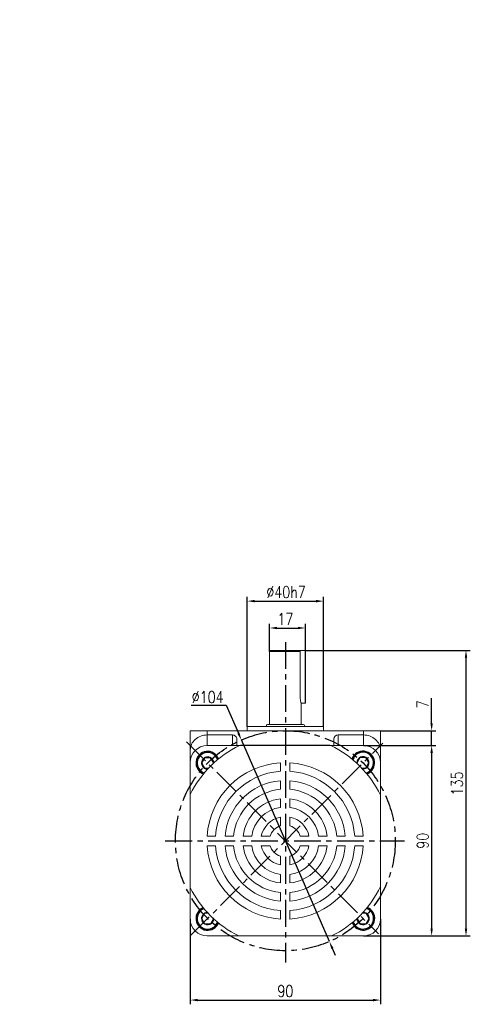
# Model space of a CAD drawing. Header units: inches. Extents: x 837 to 6223, y -2862 to 3098.
# Tile 92 of 139: x 3820 to 4036, y 543 to 1008. Entities that reach past the tile are written whole.
import ezdxf

# ---------------------------------------------------------------- set-up
doc = ezdxf.new("R2010")
doc.units = ezdxf.units.IN
doc.header["$LTSCALE"] = 10
doc.header["$MEASUREMENT"] = 0
doc.linetypes.add('CENTER', pattern=[10.16, 6.35, -1.27, 1.27, -1.27])
for name, color, linetype in [('1轮廓实线层', 7, 'Continuous'), ('3中心线层', 1, 'CENTER'), ('6文字层', 3, 'Continuous'), ('7标注层', 4, 'Continuous')]:
    doc.layers.add(name, color=color, linetype=linetype)
doc.styles.add('PC_TEXTSTYLE', font='isocp.shx', dxfattribs={"width": 0.8, "bigfont": 'HZFS.SHX'})
doc.styles.add('TH_GBDIM', font='romans.shx', dxfattribs={"width": 0.8, "bigfont": 'gbcbig.shx'})
doc.dimstyles.new('TH_GBDIM', dxfattribs={"dimtxt": 3.5, "dimasz": 2.5, "dimexe": 2, "dimexo": 0, "dimgap": 1, "dimtad": 1, "dimdec": 4, "dimdsep": 46, "dimtxsty": 'TH_GBDIM', "dimcen": 0.09, "dimclrd": 4, "dimclre": 4, "dimclrt": 3, "dimadec": 0, "dimazin": 0, "dimtfac": 1, "dimtdec": 4, "dimtmove": 0, "dimatfit": 3, "dimfxl": 1, "dimtzin": 0, "dimarcsym": 0})

# ---------------------------------------------------------------- blocks, each defined once
blk = doc.blocks.new('*D756')
at = {"layer": '7标注层', "color": 4, "lineweight": -2, "transparency": 16777216}
for p, q in [((3900.55, 583.01), (3900.55, 542.7)), ((3990.55, 583.01), (3990.55, 542.7)), ((3904.05, 544.7), (3987.05, 544.7))]:
    blk.add_line(p, q, dxfattribs=at)
at = {"layer": '7标注层', "color": 4, "transparency": 16777216}
for points in [[(3904.05, 545.28), (3904.05, 544.12), (3900.55, 544.7)], [(3987.05, 545.28), (3987.05, 544.12), (3990.55, 544.7)]]:
    blk.add_solid(points, dxfattribs=at)
at = {"layer": 'Defpoints', "color": 0, "transparency": 16777216}
for p in [(3900.55, 583.01), (3990.55, 583.01), (3990.55, 544.7)]:
    blk.add_point(p, dxfattribs=at)
at = {"layer": '7标注层', "color": 3, "transparency": 16777216, "insert": (3945.55, 548.95), "char_height": 5.5, "attachment_point": 5, "style": 'TH_GBDIM'}
blk.add_mtext('90', dxfattribs=at)
blk = doc.blocks.new('*D757')
at = {"layer": '7标注层', "color": 4, "lineweight": -2, "transparency": 16777216}
for p, q in [((3982.55, 665.01), (4016.77, 665.01)), ((4014.77, 661.51), (4014.77, 578.51)), ((3982.55, 575.01), (4016.77, 575.01))]:
    blk.add_line(p, q, dxfattribs=at)
at = {"layer": '7标注层', "color": 4, "transparency": 16777216}
for points in [[(4014.19, 661.51), (4015.35, 661.51), (4014.77, 665.01)], [(4014.19, 578.51), (4015.35, 578.51), (4014.77, 575.01)]]:
    blk.add_solid(points, dxfattribs=at)
at = {"layer": 'Defpoints', "color": 0, "transparency": 16777216}
for p in [(3982.55, 665.01), (3982.55, 575.01), (4014.77, 575.01)]:
    blk.add_point(p, dxfattribs=at)
at = {"layer": '7标注层', "color": 3, "transparency": 16777216, "insert": (4010.52, 620.01), "char_height": 5.5, "attachment_point": 5, "rotation": 90, "style": 'TH_GBDIM'}
blk.add_mtext('90', dxfattribs=at)
blk = doc.blocks.new('*D758')
at = {"layer": '7标注层', "color": 4, "lineweight": -2, "transparency": 16777216}
for p, q in [((4014.77, 675.51), (4014.77, 687.45)), ((3990.55, 672.01), (4016.77, 672.01)), ((4014.77, 665.01), (4014.77, 672.01)), ((3991.61, 665.01), (4016.77, 665.01)), ((4014.77, 661.51), (4014.77, 658.01))]:
    blk.add_line(p, q, dxfattribs=at)
at = {"layer": '7标注层', "color": 4, "transparency": 16777216}
for points in [[(4014.19, 675.51), (4015.35, 675.51), (4014.77, 672.01)], [(4014.19, 661.51), (4015.35, 661.51), (4014.77, 665.01)]]:
    blk.add_solid(points, dxfattribs=at)
at = {"layer": 'Defpoints', "color": 0, "transparency": 16777216}
for p in [(3990.55, 672.01), (3991.61, 665.01), (4014.77, 665.01)]:
    blk.add_point(p, dxfattribs=at)
at = {"layer": '7标注层', "color": 3, "transparency": 16777216, "insert": (4010.52, 684.48), "char_height": 5.5, "attachment_point": 5, "rotation": 90, "style": 'TH_GBDIM'}
blk.add_mtext('7', dxfattribs=at)
blk = doc.blocks.new('*D622')
at = {"layer": '7标注层', "color": 4, "lineweight": -2, "transparency": 16777216}
for p, q in [((3955.05, 710.01), (4033.04, 710.01)), ((4031.04, 578.51), (4031.04, 706.51)), ((3990.55, 575.01), (4033.04, 575.01))]:
    blk.add_line(p, q, dxfattribs=at)
at = {"layer": '7标注层', "color": 4, "transparency": 16777216}
for points in [[(4030.46, 706.51), (4031.63, 706.51), (4031.04, 710.01)], [(4030.46, 578.51), (4031.63, 578.51), (4031.04, 575.01)]]:
    blk.add_solid(points, dxfattribs=at)
at = {"layer": 'Defpoints', "color": 0, "transparency": 16777216}
for p in [(3955.05, 710.01), (4031.04, 710.01), (3990.55, 575.01)]:
    blk.add_point(p, dxfattribs=at)
at = {"layer": '7标注层', "color": 3, "transparency": 16777216, "insert": (4026.79, 647.09), "char_height": 5.5, "attachment_point": 5, "rotation": 90, "style": 'TH_GBDIM'}
blk.add_mtext('135', dxfattribs=at)
blk = doc.blocks.new('*D759')
at = {"layer": '7标注层', "color": 4, "lineweight": -2, "transparency": 16777216}
for p, q in [((3938.05, 709.51), (3938.05, 722.57)), ((3955.05, 710.01), (3955.05, 722.57)), ((3941.55, 720.57), (3951.55, 720.57))]:
    blk.add_line(p, q, dxfattribs=at)
at = {"layer": '7标注层', "color": 4, "transparency": 16777216}
for points in [[(3941.55, 721.15), (3941.55, 719.99), (3938.05, 720.57)], [(3951.55, 721.15), (3951.55, 719.99), (3955.05, 720.57)]]:
    blk.add_solid(points, dxfattribs=at)
at = {"layer": 'Defpoints', "color": 0, "transparency": 16777216}
for p in [(3955.05, 720.57), (3938.05, 709.51), (3955.05, 710.01)]:
    blk.add_point(p, dxfattribs=at)
at = {"layer": '7标注层', "color": 3, "transparency": 16777216, "insert": (3945.55, 724.82), "char_height": 5.5, "attachment_point": 5, "style": 'TH_GBDIM'}
blk.add_mtext('17', dxfattribs=at)
blk = doc.blocks.new('*D760')
at = {"layer": '7标注层', "color": 4, "lineweight": -2, "transparency": 16777216}
for p, q in [((3927.55, 674.01), (3927.55, 735.27)), ((3931.05, 733.27), (3960.05, 733.27)), ((3963.55, 674.01), (3963.55, 735.27))]:
    blk.add_line(p, q, dxfattribs=at)
at = {"layer": '7标注层', "color": 4, "transparency": 16777216}
for points in [[(3931.05, 733.86), (3931.05, 732.69), (3927.55, 733.27)], [(3960.05, 733.86), (3960.05, 732.69), (3963.55, 733.27)]]:
    blk.add_solid(points, dxfattribs=at)
at = {"layer": 'Defpoints', "color": 0, "transparency": 16777216}
for p in [(3963.55, 733.27), (3927.55, 674.01), (3963.55, 674.01)]:
    blk.add_point(p, dxfattribs=at)
at = {"layer": '7标注层', "color": 3, "transparency": 16777216, "insert": (3945.88, 737.52), "char_height": 5.5, "attachment_point": 5, "style": 'TH_GBDIM'}
blk.add_mtext('{%%c40}{}{h7}', dxfattribs=at)
blk = doc.blocks.new('*D623')
at = {"layer": '7标注层', "color": 4, "lineweight": -2, "transparency": 16777216}
for p, q in [((3901.01, 684.17), (3917.52, 684.17)), ((3917.52, 684.17), (3923.33, 670.87)), ((3966.37, 572.36), (3924.73, 667.66)), ((3967.77, 569.16), (3969.17, 565.95))]:
    blk.add_line(p, q, dxfattribs=at)
at = {"layer": '7标注层', "color": 4, "transparency": 16777216}
for points in [[(3923.86, 671.1), (3922.8, 670.64), (3924.73, 667.66)], [(3968.31, 569.39), (3967.24, 568.92), (3966.37, 572.36)]]:
    blk.add_solid(points, dxfattribs=at)
at = {"layer": 'Defpoints', "color": 0, "transparency": 16777216}
for p in [(3924.73, 667.66), (3966.37, 572.36)]:
    blk.add_point(p, dxfattribs=at)
at = {"layer": '7标注层', "color": 3, "transparency": 16777216, "insert": (3908.77, 687.92), "char_height": 5.5, "attachment_point": 5, "style": 'TH_GBDIM'}
blk.add_mtext('∅104', dxfattribs=at)

msp = doc.modelspace()

# ---------------------------------------------------------------- linework, layer by layer
at = {"color": 7, "linetype": 'Continuous', "lineweight": 15}
for p, q in [((3952.62184, 709.51371), (3938.05078, 709.51371)), ((3938.55078, 710.01371), (3952.08912, 710.01371)), ((3950.05078, 710.01371), (3955.05078, 710.01371)), ((3952.62184, 687.51371), (3952.62184, 709.51371)), ((3953.05078, 685.01371), (3955.05078, 685.01371)), ((3937.05078, 675.01371), (3954.05078, 675.01371)), ((3900.55077, 672.01371), (3908.55078, 672.01371)), ((3900.55078, 662.84467), (3900.55078, 672.01371)), ((3908.55078, 672.01371), (3908.55078, 670.01371)), ((3908.55078, 672.01371), (3982.55078, 672.01371)), ((3927.55078, 674.01371), (3963.55078, 674.01371)), ((3982.55078, 670.01371), (3982.55078, 672.01371)), ((3982.55078, 672.01371), (3990.55078, 672.01371)), ((3990.55078, 672.01371), (3990.55078, 662.84467)), ((3908.55078, 670.01371), (3908.55078, 665.01371)), ((3920.55078, 670.01371), (3908.55078, 670.01371)), ((3920.55078, 665.01371), (3920.55078, 670.01371)), ((3922.55078, 668.00167), (3922.55078, 665.01371)), ((3968.55078, 665.01371), (3968.55078, 668.00167)), ((3970.55078, 670.01371), (3970.55078, 665.01371)), ((3970.55078, 670.01371), (3982.55078, 670.01371)), ((3982.55078, 665.01371), (3982.55078, 670.01371)), ((3900.55078, 657.01371), (3900.55078, 662.84467)), ((3982.55078, 665.01371), (3908.55078, 665.01371)), ((3924.2802, 665.26371), (3966.82135, 665.26371)), ((3990.55078, 662.84467), (3990.55078, 657.01371)), ((3900.55078, 657.01371), (3900.55078, 659.51371)), ((3900.55078, 657.01371), (3900.55078, 583.01371)), ((3943.2036, 652.84852), (3943.2036, 656.85684)), ((3947.7036, 652.84852), (3947.7036, 656.85684)), ((3990.55078, 659.51371), (3990.55078, 657.01371)), ((3990.55078, 583.01371), (3990.55078, 657.01371)), ((3943.2036, 644.32178), (3943.2036, 648.33636)), ((3947.7036, 644.32178), (3947.7036, 648.33636)), ((3943.2036, 635.76632), (3943.2036, 639.79835)), ((3947.7036, 635.76632), (3947.7036, 639.79835)), ((3943.2036, 627.07986), (3943.2036, 631.20306)), ((3947.7036, 627.07986), (3947.7036, 631.20306)), ((3912.5304, 622.17532), (3908.52208, 622.17532)), ((3917.04256, 622.17532), (3921.05714, 622.17532)), ((3925.58057, 622.17532), (3929.6126, 622.17532)), ((3938.29906, 622.17532), (3934.17586, 622.17532)), ((3952.60815, 622.17532), (3956.73135, 622.17532)), ((3961.29461, 622.17532), (3965.32664, 622.17532)), ((3969.85007, 622.17532), (3973.86465, 622.17532)), ((3978.37681, 622.17532), (3982.38513, 622.17532)), ((3912.5304, 617.67532), (3908.52208, 617.67532)), ((3917.04256, 617.67532), (3921.05714, 617.67532)), ((3925.58057, 617.67532), (3929.6126, 617.67532)), ((3938.29906, 617.67532), (3934.17586, 617.67532)), ((3952.60815, 617.67532), (3956.73135, 617.67532)), ((3961.29461, 617.67532), (3965.32664, 617.67532)), ((3969.85007, 617.67532), (3973.86465, 617.67532)), ((3978.37681, 617.67532), (3982.38513, 617.67532)), ((3943.2036, 612.77077), (3943.2036, 608.64757)), ((3947.7036, 612.77077), (3947.7036, 608.64757)), ((3943.2036, 604.08431), (3943.2036, 600.05228)), ((3947.7036, 604.08431), (3947.7036, 600.05228)), ((3943.2036, 595.52885), (3943.2036, 591.51427)), ((3947.7036, 595.52885), (3947.7036, 591.51427)), ((3943.2036, 587.00211), (3943.2036, 582.99379)), ((3947.7036, 587.00211), (3947.7036, 582.99379)), ((3908.55078, 575.01371), (3982.55078, 575.01371))]:
    msp.add_line(p, q, dxfattribs=at)
msp.add_line((3955.05078, 685.01371), (3955.05078, 710.01371))
for centre, radius, start, end in [((3938.55078, 709.51371), 0.5, 90, 180), ((3937.05078, 674.51371), 0.5, 90, 180), ((3954.05078, 674.51371), 0.5, 0, 90), ((3908.55078, 657.01371), 8, 90, 180), ((3945.4536, 619.92532), 50, 115.6085787, 153.9037719), ((3945.4536, 619.92532), 50, 25.5852807, 64.3914213), ((3982.55078, 657.01371), 8, 0, 90), ((3945.4536, 619.92532), 37, 93.4863538, 176.5136462), ((3945.4536, 619.92532), 37, 3.4863538, 86.5136462), ((3945.4536, 619.92532), 33, 93.9095635, 176.0904365), ((3945.4536, 619.92532), 33, 3.9095635, 86.0904365), ((3945.4536, 619.92532), 28.5, 94.528063, 175.471937), ((3945.4536, 619.92532), 28.5, 4.528063, 85.471937), ((3945.4536, 619.92532), 24.5, 95.2692819, 174.7307181), ((3945.4536, 619.92532), 24.5, 5.2692819, 84.7307181), ((3945.4536, 619.92532), 20, 96.4594498, 173.5405502), ((3945.4536, 619.92532), 20, 6.4594498, 83.5405502), ((3945.4536, 619.92532), 16, 98.0840139, 171.9159861), ((3945.4536, 619.92532), 16, 8.0840139, 81.9159861), ((3945.4536, 619.92532), 11.5, 101.2828243, 168.7171757), ((3945.4536, 619.92532), 11.5, 11.2828243, 78.7171757), ((3945.4536, 619.92532), 7.5, 107.4576031, 162.5423969), ((3945.4536, 619.92532), 7.5, 17.4576031, 72.5423969), ((3945.4536, 619.92532), 37, 183.4863538, 266.5136462), ((3945.4536, 619.92532), 33, 183.9095635, 266.0904365), ((3945.4536, 619.92532), 28.5, 184.528063, 265.471937), ((3945.4536, 619.92532), 24.5, 185.2692819, 264.7307181), ((3945.4536, 619.92532), 20, 186.4594498, 263.5405502), ((3945.4536, 619.92532), 16, 188.0840139, 261.9159861), ((3945.4536, 619.92532), 11.5, 191.2828243, 258.7171757), ((3945.4536, 619.92532), 7.5, 197.4576031, 252.5423969), ((3945.4536, 619.92532), 7.5, 287.4576031, 342.5423969), ((3945.4536, 619.92532), 11.5, 281.2828243, 348.7171757), ((3945.4536, 619.92532), 16, 278.0840139, 351.9159861), ((3945.4536, 619.92532), 20, 276.4594498, 353.5405502), ((3945.4536, 619.92532), 33, 273.9095635, 356.0904365), ((3945.4536, 619.92532), 37, 273.4863538, 356.5136462), ((3945.4536, 619.92532), 24.5, 275.2692819, 354.7307181), ((3945.4536, 619.92532), 28.5, 274.528063, 355.471937), ((3945.4536, 619.92532), 50, 206.0962281, 243.9266589), ((3945.4536, 619.92532), 50, 296.0733411, 334.4147193), ((3908.55078, 583.01371), 8, 180, 270), ((3982.55078, 583.01371), 8, 270, 0)]:
    msp.add_arc(centre, radius, start, end, dxfattribs=at)
for centre, major_axis, ratio, start_param, end_param in [((3908.55078, 662.84467), (8, 0), 0.896129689, 1.570796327, 3.141592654), ((3920.55078, 668.00167), (0, 2.01204), 0.994016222, 4.71238898, 6.283185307), ((3970.55078, 668.00167), (0, -2.01204), 0.994016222, 3.141592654, 4.71238898), ((3982.55078, 662.84467), (8, 0), 0.896129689, 0, 1.570796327)]:
    msp.add_ellipse(centre, major_axis=major_axis, ratio=ratio, start_param=start_param, end_param=end_param, dxfattribs=at)
for points in [[(3938.05078, 709.51371), (3938.05078, 675.01371)], [(3953.05078, 675.01371), (3953.05078, 685.04116)], [(3927.55078, 674.01371), (3927.55078, 672.01371)], [(3936.55078, 674.51371), (3936.55078, 674.01371)], [(3954.55078, 674.01371), (3954.55078, 674.51371)], [(3963.55078, 672.01371), (3963.55078, 674.01371)]]:
    msp.add_open_spline(points, degree=1, dxfattribs=at)
for points, knots in [([(3952.08912, 710.01371), (3952.15224, 710.00766), (3952.27856, 709.99556), (3952.44509, 709.90002), (3952.5643, 709.7614), (3952.61627, 709.62318), (3952.6205, 709.54009), (3952.62184, 709.51371)], [0, 0, 0, 0, 0.233369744, 0.467050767, 0.691530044, 0.902046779, 1, 1, 1, 1]), ([(3953.04172, 685.04116), (3953.04442, 685.03298), (3953.0567, 684.9957), (3952.98979, 685.1963), (3952.86325, 685.62575), (3952.71469, 686.2896), (3952.63123, 686.96285), (3952.62409, 687.38178), (3952.62184, 687.51371)], [0, 0, 0, 0, 0.057099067, 0.260089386, 0.465830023, 0.681254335, 0.899620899, 1, 1, 1, 1])]:
    msp.add_open_spline(points, degree=3, knots=knots, dxfattribs=at)
at = {"layer": '1轮廓实线层'}
for p, q in [((3907.33106, 659.23992), (3905.90106, 656.76308)), ((3905.90106, 656.76308), (3907.33106, 654.28625)), ((3910.19106, 659.23992), (3907.33106, 659.23992)), ((3911.62106, 656.76308), (3910.19106, 659.23992)), ((3911.60177, 656.72967), (3911.62106, 656.76308)), ((3980.83321, 659.31712), (3979.40321, 656.84029)), ((3979.40321, 656.84029), (3979.44981, 656.75958)), ((3983.69321, 659.31712), (3980.83321, 659.31712)), ((3985.12321, 656.84029), (3983.69321, 659.31712)), ((3983.69321, 654.36345), (3985.12321, 656.84029)), ((3907.33106, 654.28625), (3909.13603, 654.28625)), ((3981.87509, 654.36345), (3983.69321, 654.36345)), ((3907.35006, 585.72216), (3905.92006, 583.24532)), ((3905.92006, 583.24532), (3907.35006, 580.76849)), ((3909.15394, 585.72216), (3907.35006, 585.72216)), ((3910.21006, 580.76849), (3911.64006, 583.24532)), ((3911.64006, 583.24532), (3911.61897, 583.28185)), ((3979.52107, 583.33372), (3979.48171, 583.26555)), ((3979.48171, 583.26555), (3980.91171, 580.78872)), ((3983.77171, 585.74238), (3981.94907, 585.74238)), ((3985.20171, 583.26555), (3983.77171, 585.74238)), ((3983.77171, 580.78872), (3985.20171, 583.26555)), ((3907.35006, 580.76849), (3910.21006, 580.76849)), ((3980.91171, 580.78872), (3983.77171, 580.78872))]:
    msp.add_line(p, q, dxfattribs=at)
for centre, radius, start, end in [((3908.76106, 656.76308), 5.5, 20.917377, 249.1317892), ((3908.76106, 656.76308), 5, 18.9722169, 251.0769493), ((3982.26321, 656.84029), 5.5, 290.8390044, 159.3251244), ((3982.26321, 656.84029), 5, 288.8776932, 161.2864356), ((3908.76106, 656.76308), 2.86, 359.6869279, 270.3622382), ((3982.26321, 656.84029), 2.86, 269.4028564, 180.7612725), ((3908.78006, 583.24532), 5.5, 110.8977948, 339.1122772), ((3908.78006, 583.24532), 5, 108.9526305, 341.0574415), ((3982.34171, 583.26555), 5.5, 200.7969738, 69.283384), ((3982.34171, 583.26555), 5, 198.8356453, 71.2447125), ((3908.78006, 583.24532), 2.86, 89.6672928, 0.3427792), ((3982.34171, 583.26555), 2.86, 179.360605, 90.7197528)]:
    msp.add_arc(centre, radius, start, end, dxfattribs=at)
at = {"layer": '3中心线层', "ltscale": 0.2}
for p, q in [((3945.55078, 713.93816), (3945.55078, 562.41874)), ((3898.77512, 666.73773), (3989.63992, 575.97559)), ((3900.55078, 575.0146), (3991.60692, 666.08675)), ((3888.71043, 620.01371), (4001.96081, 620.01371))]:
    msp.add_line(p, q, dxfattribs=at)
msp.add_circle((3945.55078, 620.01371), 52, dxfattribs=at)

# ---------------------------------------------------------------- texts
at = {"layer": '6文字层', "insert": (3495.87859, 993.64159), "char_height": 100, "width": 476.7582869, "attachment_point": 1, "style": 'PC_TEXTSTYLE'}
msp.add_mtext('{\\C3;调速风叶}', dxfattribs=at)

# ---------------------------------------------------------------- dimensions: what is measured, and where the dimension line sits
at = {"layer": '7标注层'}
dim = msp.add_linear_dim(base=(3963.55078, 733.27228), p1=(3927.55078, 674.01371), p2=(3963.55078, 674.01371), text='{%%c40}{}{h7}', dimstyle='TH_GBDIM', override={"dimtxt": 5.5, "dimasz": 3.5, "dimgap": 1.5, "dimdec": 1, "dimadec": 1}, dxfattribs=at)
dim.commit()
dim.dimension.update_dxf_attribs({"geometry": '*D760', "text_midpoint": (3945.87638, 733.27228), "dimtype": 160})
for base, p1, p2, picture, middle in [((3955.05078, 720.5684), (3938.05078, 709.51371), (3955.05078, 710.01371), '*D759', (3945.55078, 720.5684)), ((3990.55078, 544.69943), (3900.55078, 583.01371), (3990.55078, 583.01371), '*D756', (3945.55078, 544.69943))]:
    dim = msp.add_linear_dim(base=base, p1=p1, p2=p2, dimstyle='TH_GBDIM', override={"dimtxt": 5.5, "dimasz": 3.5, "dimgap": 1.5, "dimdec": 1, "dimadec": 1}, dxfattribs=at)
    dim.commit()
    dim.dimension.update_dxf_attribs({"geometry": picture, "text_midpoint": middle, "dimtype": 160})
for base, p1, p2, override, picture, middle in [((4031.04439, 710.01371), (3990.55078, 575.01371), (3955.05078, 710.01371), {"dimtxt": 5.5, "dimasz": 3.5, "dimgap": 1.5, "dimtad": 1, "dimjust": 0, "dimdec": 1, "dimlfac": 1, "dimse1": 0, "dimse2": 0, "dimsd1": 0, "dimsd2": 0, "dimadec": 1}, '*D622', (4031.04439, 647.08694)), ((4014.76917, 665.01371), (3990.55078, 672.01371), (3991.60692, 665.01371), {"dimtxt": 5.5, "dimasz": 3.5, "dimgap": 1.5, "dimdec": 1, "dimadec": 1}, '*D758', (4014.76917, 684.48037)), ((4014.76917, 575.01371), (3982.55078, 665.01371), (3982.55078, 575.01371), {"dimtxt": 5.5, "dimasz": 3.5, "dimgap": 1.5, "dimdec": 1, "dimadec": 1}, '*D757', (4014.76917, 620.01371))]:
    dim = msp.add_linear_dim(base=base, p1=p1, p2=p2, angle=90, dimstyle='TH_GBDIM', override=override, dxfattribs=at)
    dim.commit()
    dim.dimension.update_dxf_attribs({"geometry": picture, "text_midpoint": middle, "dimtype": 160})
dim = msp.add_diameter_dim_2p(p1=(3966.37011, 572.36336), p2=(3924.73144, 667.66405), dimstyle='TH_GBDIM', override={"dimtxt": 5.5, "dimasz": 3.5, "dimtoh": 1, "dimdec": 0}, dxfattribs=at)
dim.commit()
dim.dimension.update_dxf_attribs({"geometry": '*D623', "text_midpoint": (3908.76577, 684.17351), "dimtype": 163})

doc.saveas('drawing.dxf')
